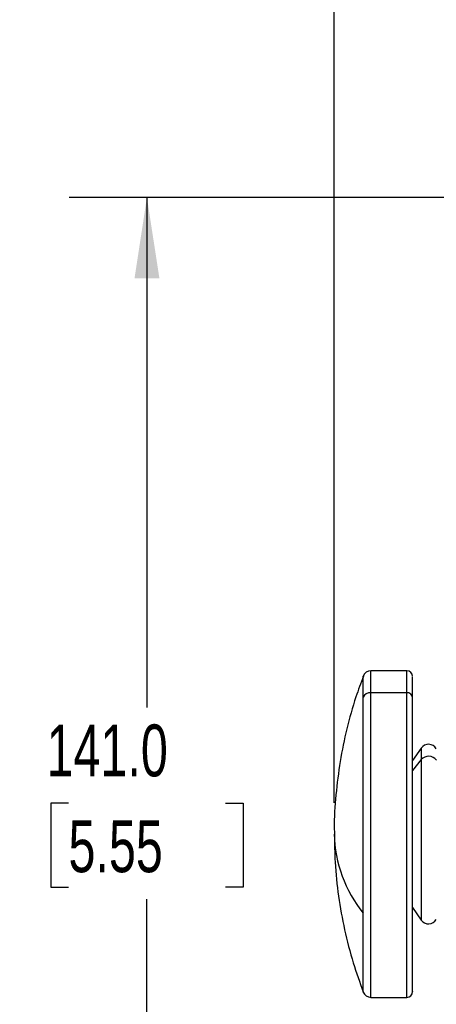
# Model space of a CAD drawing. Header units: millimetres. Extents: x 19 to 819, y 19 to 629.
# Tile 4 of 18: x 153 to 204, y 364 to 485. Entities that reach past the tile are written whole.
import ezdxf

# ---------------------------------------------------------------- set-up
doc = ezdxf.new("R2010")
doc.units = ezdxf.units.MM
doc.header["$LTSCALE"] = 3
doc.layers.add('DIMENSIONS', color=140, linetype='Continuous', lineweight=25)
doc.styles.add('SLDTEXTSTYLE0', font='TXT', dxfattribs={"width": 0.7})
doc.dimstyles.new('SLDDIMSTYLE0', dxfattribs={"dimtxt": 6.474023, "dimasz": 9.906, "dimexe": 0, "dimexo": 0.0625, "dimgap": 1.618506, "dimtad": 0, "dimtih": 1, "dimtoh": 1, "dimrnd": 1e-09, "dimzin": 12, "dimdsep": 46, "dimtxsty": 'SLDTEXTSTYLE0', "dimsah": 1, "dimcen": 0.09, "dimadec": 0, "dimazin": 3, "dimtfac": 1, "dimtofl": 0, "dimtmove": 0, "dimatfit": 3, "dimfxl": 0, "dimfrac": 2, "dimtolj": 1, "dimtzin": 12, "dimarcsym": 0})
doc.dimstyles.new('SLDDIMSTYLE2', dxfattribs={"dimtxt": 6.474023, "dimasz": 9.906, "dimexe": 0, "dimexo": 0.0625, "dimgap": 1.618506, "dimtad": 0, "dimtih": 1, "dimtoh": 1, "dimrnd": 1e-09, "dimzin": 4, "dimdsep": 46, "dimtxsty": 'SLDTEXTSTYLE0', "dimsah": 1, "dimcen": 0.09, "dimadec": 0, "dimazin": 1, "dimtfac": 1, "dimtofl": 0, "dimtmove": 0, "dimatfit": 3, "dimfxl": 0, "dimfrac": 2, "dimtolj": 1, "dimtzin": 12, "dimarcsym": 0})

# ---------------------------------------------------------------- blocks, each defined once
blk = doc.blocks.new('_D')
at = {"layer": 'DIMENSIONS'}
for p, q in [((234.68, 526.95), (128.76, 526.95)), ((138.28, 526.95), (138.28, 434.01)), ((128.67, 422.27), (126.49, 422.27)), ((126.49, 422.27), (126.49, 411.98)), ((147.9, 422.27), (150.08, 422.27)), ((150.08, 422.27), (150.08, 411.98)), ((126.49, 411.98), (128.67, 411.98)), ((150.08, 411.98), (147.9, 411.98)), ((138.28, 322.35), (138.28, 410.53)), ((226.89, 322.35), (128.76, 322.35))]:
    blk.add_line(p, q, dxfattribs=at)
for points in [[(138.28, 526.95), (136.76, 517.04), (139.81, 517.04)], [(138.28, 322.35), (139.81, 332.25), (136.76, 332.25)]]:
    blk.add_solid(points, dxfattribs=at)
at = {"layer": 'DIMENSIONS', "char_height": 6.35, "attachment_point": 1, "style": 'SLDTEXTSTYLE0'}
for s, insert in [('204.6', (125.97, 431.9)), ('8.06', (128.67, 420.16))]:
    blk.add_mtext(s, dxfattribs=dict(at, insert=insert))
blk = doc.blocks.new('_D_3')
at = {"layer": 'DIMENSIONS'}
for p, q in [((231.84, 463.35), (159.2, 463.35)), ((168.72, 463.35), (168.72, 400.87)), ((159.1, 389.13), (156.93, 389.13)), ((156.93, 389.13), (156.93, 378.84)), ((178.34, 389.13), (180.52, 389.13)), ((180.52, 389.13), (180.52, 378.84)), ((156.93, 378.84), (159.1, 378.84)), ((180.52, 378.84), (178.34, 378.84)), ((168.72, 322.35), (168.72, 377.39)), ((226.89, 322.35), (159.2, 322.35))]:
    blk.add_line(p, q, dxfattribs=at)
for points in [[(168.72, 463.35), (167.2, 453.44), (170.25, 453.44)], [(168.72, 322.35), (170.25, 332.25), (167.2, 332.25)]]:
    blk.add_solid(points, dxfattribs=at)
at = {"layer": 'DIMENSIONS', "char_height": 6.35, "attachment_point": 1, "style": 'SLDTEXTSTYLE0'}
for s, insert in [('141.0', (156.41, 398.77)), ('5.55', (159.1, 387.03))]:
    blk.add_mtext(s, dxfattribs=dict(at, insert=insert))
blk = doc.blocks.new('_D_5')
at = {"layer": 'DIMENSIONS'}
for p, q in [((191.7, 389.16), (191.7, 586.64)), ((282.7, 429.57), (282.7, 586.64)), ((191.7, 577.12), (224.01, 577.12)), ((232.78, 577.12), (230.61, 577.12)), ((230.61, 577.12), (230.61, 566.83)), ((252.02, 577.12), (254.2, 577.12)), ((254.2, 577.12), (254.2, 566.83)), ((282.7, 577.12), (260.8, 577.12)), ((230.61, 566.83), (232.78, 566.83)), ((254.2, 566.83), (252.02, 566.83))]:
    blk.add_line(p, q, dxfattribs=at)
for points in [[(191.7, 577.12), (201.6, 575.59), (201.6, 578.64)], [(282.7, 577.12), (272.79, 578.64), (272.79, 575.59)]]:
    blk.add_solid(points, dxfattribs=at)
at = {"layer": 'DIMENSIONS', "char_height": 6.35, "attachment_point": 1, "style": 'SLDTEXTSTYLE0'}
for s, insert in [('91.0', (232.78, 586.75)), ('3.58', (232.78, 575.01))]:
    blk.add_mtext(s, dxfattribs=dict(at, insert=insert))

msp = doc.modelspace()

# ---------------------------------------------------------------- linework, layer by layer
for p, q in [((200.595, 405.348), (196.18, 405.348)), ((196.18, 402.668), (196.18, 405.348)), ((200.595, 402.668), (200.595, 405.348)), ((195.246, 402.11), (195.246, 404.703)), ((201.295, 402.062), (201.295, 404.57)), ((195.246, 375.67), (195.246, 402.11)), ((200.595, 402.668), (196.18, 402.668)), ((196.18, 365.348), (196.18, 402.668)), ((200.595, 365.348), (200.595, 402.668)), ((202.364, 395.879), (201.295, 394.352)), ((202.364, 395.879), (202.364, 394.468)), ((202.364, 394.468), (201.295, 393.146)), ((202.364, 394.468), (202.364, 374.817)), ((201.295, 376.343), (202.364, 374.817)), ((195.246, 365.993), (195.246, 375.67)), ((196.18, 365.348), (200.595, 365.348))]:
    msp.add_line(p, q)
for centre, radius, start, end in [((196.18, 404.348), 1, 90.00044, 159.21039), ((200.595, 404.648), 0.7, 0.0002, 90.0001), ((196.146, 401.664), 1.005, 88.06154, 153.65913), ((200.639, 402.012), 0.658, 4.40112, 93.81297), ((203.265, 395.248), 1.1, 29.99956, 144.99987), ((203.263, 393.691), 1.188, 36.49967, 139.16926), ((207.69, 385.726), 16, 181.35465, 218.93887), ((203.265, 375.448), 1.1, 215.00024, 329.99986), ((196.18, 366.348), 1, 200.78849, 270.00069), ((200.595, 366.048), 0.7, 269.9999, 359.9998)]:
    msp.add_arc(centre, radius, start, end)
for points, knots in [([(195.265, 404.659), (194.951, 403.833), (194.154, 401.737), (193.201, 398.254), (192.366, 394.243), (191.874, 390.16), (191.661, 387.183), (191.71, 385.578), (191.717, 385.348)], [0, 0, 0, 0, 0.1342218, 0.3405215, 0.5477934, 0.7559979, 0.9651128, 1, 1, 1, 1]), ([(201.295, 366.126), (201.295, 366.109), (201.295, 365.865), (201.295, 367.383), (201.295, 368.131), (201.295, 370.474), (201.295, 372.885), (201.295, 375.814), (201.295, 379.039), (201.295, 382.616), (201.295, 386.429), (201.295, 390.272), (201.295, 393.912), (201.295, 397.14), (201.295, 399.809), (201.295, 401.384), (201.295, 402.062)], [0, 0, 0, 0, 0.00134979, 0.01877796, 0.05816215, 0.11639522, 0.1884014, 0.26833512, 0.35721099, 0.4578816, 0.56581602, 0.67477065, 0.77784206, 0.86885324, 0.94352468, 1, 1, 1, 1]), ([(191.717, 385.348), (191.729, 384.195), (191.757, 381.653), (192.18, 377.733), (192.921, 373.613), (193.922, 369.69), (194.825, 367.201), (195.249, 366.031)], [0, 0, 0, 0, 0.1751345, 0.3860748, 0.5979649, 0.8108591, 1, 1, 1, 1])]:
    msp.add_open_spline(points, degree=3, knots=knots)

# ---------------------------------------------------------------- dimensions: what is measured, and where the dimension line sits
at = {"layer": 'DIMENSIONS'}
dim = msp.add_linear_dim(base=(191.695, 577.117), p1=(282.695, 425.76), p2=(191.695, 385.348), dimstyle='SLDDIMSTYLE2', dxfattribs=at)
dim.commit()
dim.dimension.update_dxf_attribs({"geometry": '_D_5', "text_midpoint": (242.404, 577.117), "dimtype": 160})
for base, p1, p2, dimstyle, picture, middle in [((138.284, 322.348), (238.492, 526.948), (230.695, 322.348), 'SLDDIMSTYLE0', '_D', (138.284, 422.268)), ((168.724, 463.348), (230.695, 322.348), (235.648, 463.348), 'SLDDIMSTYLE2', '_D_3', (168.724, 389.131))]:
    dim = msp.add_linear_dim(base=base, p1=p1, p2=p2, angle=90, dimstyle=dimstyle, dxfattribs=at)
    dim.commit()
    dim.dimension.update_dxf_attribs({"geometry": picture, "text_midpoint": middle, "dimtype": 160})

doc.saveas('drawing.dxf')
